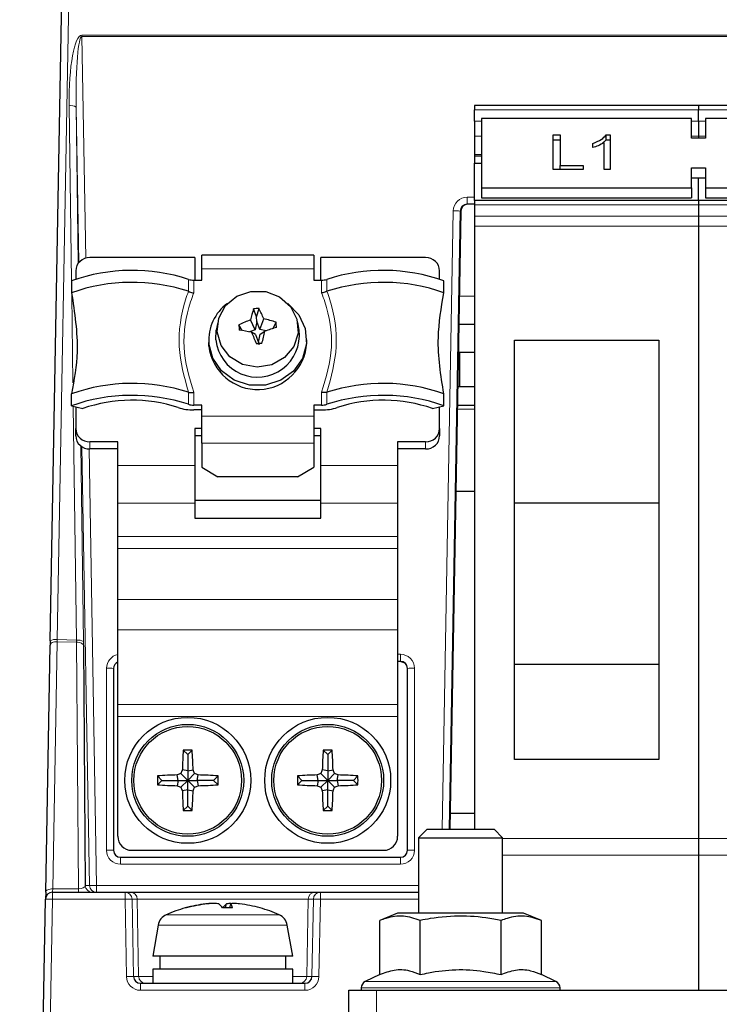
# Paper-space layout 'Blatt5' of a CAD drawing. Header units: millimetres. Extents: x 5 to 418, y 2 to 292.
# Tile 4 of 29: x 143 to 176, y 146 to 193. Entities that reach past the tile are written whole.
import ezdxf

# ---------------------------------------------------------------- set-up
doc = ezdxf.new("R2010")
doc.units = ezdxf.units.MM
doc.layers.add('SLD-0', color=7, linetype='Continuous')
doc.styles.add('SLDTEXTSTYLE0', font='TXT', dxfattribs={"width": 0.605})
doc.dimstyles.new('SLDDIMSTYLE4', dxfattribs={"dimtxt": 4.10931, "dimasz": 3.302, "dimexe": 0, "dimexo": 0.0625, "dimgap": 1.027327, "dimtad": 1, "dimlfac": 1.5, "dimrnd": 1e-09, "dimzin": 12, "dimdsep": 46, "dimtxsty": 'SLDTEXTSTYLE0', "dimsah": 1, "dimcen": 0.09, "dimadec": 0, "dimazin": 3, "dimtfac": 1, "dimtofl": 0, "dimtmove": 0, "dimatfit": 3, "dimfxl": 1, "dimfrac": 2, "dimtolj": 1, "dimtzin": 12, "dimarcsym": 0})

# ---------------------------------------------------------------- blocks, each defined once
blk = doc.blocks.new('_D_22')
at = {"layer": 'SLD-0', "color": 7}
for p, q in [((125.674, 135.231), (125.674, 269.424)), ((310.341, 135.218), (310.341, 269.424)), ((310.341, 268.424), (125.674, 268.424))]:
    blk.add_line(p, q, dxfattribs=at)
for points in [[(125.674, 268.424), (128.976, 267.916), (128.976, 268.932)], [(310.341, 268.424), (307.039, 268.932), (307.039, 267.916)]]:
    blk.add_solid(points, dxfattribs=at)
at = {"layer": 'SLD-0', "color": 7, "insert": (213.304, 273.881), "char_height": 4.2333, "attachment_point": 1, "style": 'SLDTEXTSTYLE0'}
blk.add_mtext('277', dxfattribs=at)
blk = doc.blocks.new('_D_30')
at = {"layer": 'SLD-0', "color": 7}
for p, q in [((170.996, 257.13), (108.11, 257.13)), ((109.11, 134.33), (109.11, 257.13)), ((146.008, 134.33), (108.11, 134.33))]:
    blk.add_line(p, q, dxfattribs=at)
for points in [[(109.11, 257.13), (108.602, 253.828), (109.618, 253.828)], [(109.11, 134.33), (109.618, 137.632), (108.602, 137.632)]]:
    blk.add_solid(points, dxfattribs=at)
at = {"layer": 'SLD-0', "color": 7, "insert": (103.653, 188.675), "char_height": 4.2333, "attachment_point": 1, "rotation": 90, "style": 'SLDTEXTSTYLE0'}
blk.add_mtext('184,2', dxfattribs=at)

psp = doc.layouts.new('Blatt5')

# ---------------------------------------------------------------- linework, layer by layer
at = {"color": 7, "linetype": 'Continuous', "lineweight": 18}
for p, q in [((145.7473, 216.6971), (144.79, 163.3637)), ((145.9695, 192.1501), (290.0459, 192.1501)), ((145.9695, 192.1501), (145.9695, 192.0866)), ((145.9695, 192.0866), (146.1505, 181.5306)), ((290.0459, 192.0866), (145.9695, 192.0866)), ((145.4752, 180.4586), (145.3606, 188.7932)), ((145.6938, 188.7297), (145.7961, 181.2911)), ((145.8209, 181.3221), (145.6938, 188.7297)), ((164.6744, 188.6017), (175.341, 188.6017)), ((175.341, 188.6017), (186.0077, 188.6017)), ((165.0077, 188.0494), (164.6744, 188.0494)), ((175.341, 188.0494), (175.0077, 188.0494)), ((175.6744, 188.0494), (175.341, 188.0494)), ((164.6744, 187.3361), (165.0077, 187.3361)), ((175.0077, 187.3361), (175.341, 187.3361)), ((175.341, 187.3361), (175.6744, 187.3361)), ((165.0077, 186.475), (164.6744, 186.475)), ((164.3219, 184.4416), (164.6744, 184.4416)), ((164.3219, 184.4416), (164.3219, 184.1025)), ((164.6744, 184.0778), (175.341, 184.0778)), ((175.341, 184.0778), (186.0077, 184.0778)), ((163.1316, 154.3303), (163.655, 183.7866)), ((163.9882, 183.775), (163.4651, 154.3303)), ((164.014, 183.775), (163.9882, 183.775)), ((175.341, 183.5255), (164.6744, 183.5255)), ((186.0077, 183.5255), (175.341, 183.5255)), ((175.341, 183.0541), (164.6744, 183.0541)), ((186.0077, 183.0541), (175.341, 183.0541)), ((157.0077, 181.0184), (151.6744, 181.0184)), ((151.047, 179.9531), (151.047, 180.5235)), ((151.2944, 180.4859), (151.2944, 179.8748)), ((157.3877, 179.8748), (157.3877, 180.4859)), ((157.6351, 180.5235), (157.6351, 179.9531)), ((145.542, 175.5943), (145.4845, 179.78)), ((163.9421, 179.7303), (164.6744, 179.7303)), ((151.047, 174.5721), (151.047, 175.1426)), ((151.2944, 175.1456), (151.2944, 174.5345)), ((157.3877, 174.5345), (157.3877, 175.1456)), ((157.6351, 175.1426), (157.6351, 174.5721)), ((145.7105, 163.3376), (145.5573, 174.4858)), ((151.6744, 174.002), (157.0077, 174.002)), ((164.6744, 174.3337), (163.8462, 174.3337)), ((145.9157, 172.5883), (146.0438, 163.2741)), ((146.341, 172.7863), (146.341, 172.4442)), ((157.0077, 172.7203), (151.6744, 172.7203)), ((162.341, 172.4442), (162.341, 172.7863)), ((146.3297, 151.6578), (145.9713, 172.5494)), ((146.3064, 172.4451), (146.6629, 151.6578)), ((151.341, 171.658), (147.6744, 171.658)), ((161.0077, 171.658), (157.341, 171.658)), ((151.341, 169.8567), (147.6744, 169.8567)), ((161.0077, 169.8567), (157.341, 169.8567)), ((161.0077, 168.2787), (147.6744, 168.2787)), ((161.0077, 167.7013), (147.6744, 167.7013)), ((161.0077, 165.2824), (147.6744, 165.2824)), ((161.0077, 163.839), (147.6744, 163.839)), ((144.7895, 163.2663), (144.5783, 151.4969)), ((145.7156, 163.24), (144.7895, 163.2663)), ((144.79, 163.3637), (145.7105, 163.3376)), ((145.8023, 151.4969), (145.7156, 163.24)), ((161.0077, 162.6694), (161.141, 162.6694)), ((161.141, 162.3303), (161.141, 162.6694)), ((147.141, 153.3361), (147.141, 162.0027)), ((161.8077, 162.0027), (161.8077, 153.3361)), ((161.0077, 160.2787), (147.6744, 160.2787)), ((161.0077, 159.7013), (147.6744, 159.7013)), ((166.0077, 153.8997), (175.341, 153.8997)), ((175.341, 153.8997), (186.0077, 153.8997)), ((147.8077, 152.6694), (147.8077, 152.9969)), ((161.141, 152.9969), (161.141, 152.6694)), ((175.341, 153.0983), (166.0077, 153.0983)), ((186.0077, 153.0983), (175.341, 153.0983)), ((161.141, 152.6694), (147.8077, 152.6694)), ((144.5783, 151.4969), (145.8023, 151.4969)), ((146.1302, 151.6578), (146.3297, 151.6578)), ((146.6629, 151.3303), (146.6629, 151.6578)), ((146.6629, 151.6578), (162.0077, 151.6578)), ((144.236, 151.0029), (144.5693, 150.9969)), ((144.5693, 150.9969), (144.4317, 143.3303)), ((144.5693, 150.9969), (144.5693, 151.3303)), ((148.024, 150.9969), (144.5693, 150.9969)), ((148.024, 150.9969), (148.024, 151.3303)), ((148.024, 150.9969), (148.3571, 151.0027)), ((148.0883, 147.3186), (148.024, 150.9969)), ((148.3571, 151.0027), (148.4214, 147.3244)), ((148.6069, 151.0027), (148.3571, 151.0027)), ((148.6711, 147.3244), (148.6069, 151.0027)), ((156.7418, 151.0027), (148.6069, 151.0027)), ((156.6776, 147.3244), (156.7418, 151.0027)), ((156.9916, 151.0027), (156.7418, 151.0027)), ((156.9274, 147.3244), (156.9916, 151.0027)), ((156.9916, 151.0027), (157.3247, 150.9969)), ((157.3247, 150.9969), (157.2605, 147.3186)), ((157.3247, 151.3303), (157.3247, 150.9969)), ((162.0077, 150.9969), (157.3247, 150.9969)), ((149.989, 150.2655), (155.3598, 150.2655)), ((153.0745, 149.7711), (149.601, 149.7711)), ((155.7478, 149.7711), (153.0745, 149.7711)), ((148.0883, 147.3186), (148.4214, 147.3244)), ((148.4214, 147.3244), (148.6711, 147.3244)), ((148.6711, 147.3244), (149.341, 147.3244)), ((156.0077, 147.3244), (156.6776, 147.3244)), ((156.6776, 147.3244), (156.9274, 147.3244)), ((156.9274, 147.3244), (157.2605, 147.3186)), ((148.7552, 146.6636), (148.7552, 146.9969)), ((156.5935, 146.6636), (156.5935, 146.9969)), ((168.741, 146.7846), (159.2744, 146.7846)), ((159.4668, 147.0867), (168.5486, 147.0867)), ((156.5935, 146.6636), (148.7552, 146.6636)), ((160.0077, 144.9969), (160.0077, 146.6636))]:
    psp.add_line(p, q, dxfattribs=at)
at = {"color": 7, "linetype": 'Continuous', "lineweight": 25}
for p, q in [((144.4567, 163.3004), (145.414, 216.6338)), ((175.341, 188.7969), (164.6744, 188.7969)), ((164.6744, 188.7969), (164.6744, 188.6017)), ((164.6744, 188.0494), (164.6744, 188.6017)), ((186.0077, 188.7969), (175.341, 188.7969)), ((175.341, 188.7969), (175.341, 188.6017)), ((175.341, 188.0494), (175.341, 188.6017)), ((164.6744, 188.0494), (164.6744, 187.3361)), ((175.0077, 188.1849), (165.0077, 188.1849)), ((165.0077, 188.1849), (165.0077, 184.8851)), ((175.0077, 187.2421), (175.0077, 188.1849)), ((175.341, 188.0494), (175.341, 187.3361)), ((175.6744, 188.1849), (175.6744, 187.2421)), ((185.6744, 188.1849), (175.6744, 188.1849)), ((164.6744, 187.3361), (164.6744, 186.475)), ((168.4156, 187.4034), (168.7446, 187.4034)), ((168.4156, 185.7535), (168.4156, 187.4034)), ((168.4156, 187.1677), (168.7446, 187.1677)), ((168.7446, 187.4034), (168.7446, 185.9438)), ((170.7544, 186.9942), (170.9452, 187.1677)), ((170.9452, 187.4034), (171.1378, 187.4034)), ((170.9452, 187.1677), (170.9452, 187.4034)), ((170.9452, 187.1677), (171.1378, 187.1677)), ((171.1378, 187.4034), (171.1378, 185.7535)), ((175.6744, 187.2421), (175.0077, 187.2421)), ((175.341, 187.3361), (175.341, 187.2421)), ((170.3002, 186.7959), (170.3002, 186.9909)), ((170.8387, 185.7535), (170.8387, 187.0392)), ((164.6744, 186.475), (164.6744, 186.4028)), ((164.6744, 186.4028), (165.0077, 186.4028)), ((164.6744, 186.4028), (164.6744, 186.0577)), ((164.6744, 186.0577), (165.0077, 186.0577)), ((164.6744, 184.2731), (164.6744, 186.0577)), ((169.8515, 185.7535), (168.4156, 185.7535)), ((168.7446, 185.9438), (169.8515, 185.9438)), ((168.7446, 185.7535), (168.7446, 185.9438)), ((169.8515, 185.9438), (169.8515, 185.7535)), ((171.1378, 185.7535), (170.8387, 185.7535)), ((175.0077, 185.8279), (175.6744, 185.8279)), ((175.0077, 184.8851), (175.0077, 185.8279)), ((175.6744, 185.8279), (175.6744, 184.8851)), ((175.0077, 185.3565), (175.6744, 185.3565)), ((175.341, 184.2731), (175.341, 185.3565)), ((165.0077, 184.8851), (175.0077, 184.8851)), ((165.0077, 184.8851), (165.0077, 184.4137)), ((175.0077, 184.8851), (175.0077, 184.4137)), ((175.6744, 184.8851), (185.6744, 184.8851)), ((175.6744, 184.8851), (175.6744, 184.4137)), ((165.0077, 184.4137), (175.0077, 184.4137)), ((175.6744, 184.4137), (185.6744, 184.4137)), ((164.6744, 184.1025), (164.3219, 184.1025)), ((175.341, 184.2731), (164.6744, 184.2731)), ((164.6744, 184.2731), (164.6744, 184.0778)), ((164.6744, 184.0778), (164.6744, 183.5255)), ((186.0077, 184.2731), (175.341, 184.2731)), ((175.341, 184.2731), (175.341, 184.0778)), ((175.341, 184.0778), (175.341, 183.5255)), ((164.014, 183.775), (163.4908, 154.3303)), ((164.6744, 183.5255), (164.6744, 183.0541)), ((175.341, 183.5255), (175.341, 183.0541)), ((164.6744, 183.0541), (164.6744, 154.3303)), ((175.341, 183.0541), (175.341, 153.8997)), ((151.341, 181.5567), (146.341, 181.5567)), ((151.341, 181.5567), (151.341, 180.4859)), ((157.0077, 181.6764), (151.6744, 181.6764)), ((151.6744, 181.0184), (151.6744, 181.6764)), ((157.0077, 181.6764), (157.0077, 181.0184)), ((157.341, 180.4859), (157.341, 181.5567)), ((162.341, 181.5567), (157.341, 181.5567)), ((151.6744, 180.4859), (151.6744, 181.0184)), ((157.0077, 181.0184), (157.0077, 180.4859)), ((145.6744, 180.9303), (145.6744, 180.5382)), ((163.0077, 180.5382), (163.0077, 180.9303)), ((145.4744, 180.4583), (145.4744, 179.8884)), ((151.2944, 180.4859), (151.6744, 180.4859)), ((157.0077, 180.4859), (157.3877, 180.4859)), ((163.2077, 179.8884), (163.2077, 180.4583)), ((151.0408, 179.9559), (151.047, 179.9531)), ((157.6351, 179.9531), (157.6413, 179.9559)), ((154.2849, 178.7429), (154.4031, 179.1377)), ((154.2849, 178.7429), (154.1394, 179.1182)), ((154.2992, 178.5104), (154.2849, 178.7429)), ((152.4347, 178.4626), (152.369, 178.0968)), ((153.5938, 178.0854), (153.4454, 178.3544)), ((154.2166, 178.1117), (154.0039, 178.5931)), ((154.2992, 178.5104), (154.2166, 178.1117)), ((154.4473, 178.1288), (154.2992, 178.5104)), ((154.4473, 178.1288), (154.6289, 178.6394)), ((155.08, 178.1864), (155.2159, 178.4855)), ((156.3131, 178.0968), (156.2474, 178.4626)), ((163.9184, 178.3969), (164.6744, 178.3969)), ((152.3472, 177.6362), (152.369, 178.0968)), ((154.2166, 178.1117), (153.9573, 178.0228)), ((154.2348, 177.8949), (154.0532, 178.0058)), ((154.2348, 177.8949), (154.3828, 177.5133)), ((154.3828, 177.5133), (154.4655, 177.912)), ((154.7442, 178.0744), (154.4473, 178.1288)), ((154.4655, 177.912), (154.6781, 178.0521)), ((152.0077, 177.647), (152.0077, 177.5102)), ((152.0149, 177.338), (152.0077, 177.5102)), ((154.3828, 177.5133), (154.3971, 177.4051)), ((156.6744, 177.5102), (156.6744, 177.647)), ((166.5744, 157.6636), (166.5744, 177.6223)), ((166.5744, 177.6223), (173.441, 177.6223)), ((173.441, 177.6223), (173.441, 157.6636)), ((163.8947, 177.0636), (164.6744, 177.0636)), ((163.9604, 177.0636), (163.9604, 175.3969)), ((163.9604, 175.3969), (163.8651, 175.3969)), ((164.6744, 175.3969), (163.9604, 175.3969)), ((145.4744, 174.5069), (145.4744, 175.0769)), ((151.047, 175.1426), (151.0408, 175.1444)), ((157.6413, 175.1444), (157.6351, 175.1426)), ((163.2077, 174.5069), (163.2077, 175.0769)), ((145.4744, 174.5069), (146.0088, 174.3705)), ((145.6744, 174.4559), (145.6744, 173.4127)), ((151.6744, 174.5345), (151.2944, 174.5345)), ((151.6744, 174.002), (151.6744, 174.5345)), ((157.3877, 174.5345), (157.0077, 174.5345)), ((157.0077, 174.5345), (157.0077, 174.002)), ((162.6732, 174.3705), (163.2077, 174.5069)), ((163.0077, 173.4127), (163.0077, 174.4559)), ((163.8497, 174.5303), (164.6744, 174.5303)), ((151.6744, 174.3065), (151.2944, 174.3065)), ((151.6744, 172.7203), (151.6744, 174.002)), ((157.0077, 174.3065), (157.3877, 174.3065)), ((157.0077, 174.002), (157.0077, 172.7203)), ((145.6744, 173.0707), (145.6744, 173.4127)), ((151.6744, 173.4127), (151.341, 173.4127)), ((151.341, 173.4127), (151.341, 171.658)), ((151.6744, 173.0707), (151.341, 173.0707)), ((157.341, 173.4127), (157.0077, 173.4127)), ((157.341, 173.0707), (157.0077, 173.0707)), ((157.341, 171.658), (157.341, 173.4127)), ((163.0077, 173.4127), (163.0077, 173.0707)), ((147.6744, 172.7863), (146.341, 172.7863)), ((147.6744, 171.658), (147.6744, 172.7863)), ((151.6744, 172.7203), (151.6744, 171.5803)), ((157.0077, 172.7203), (157.0077, 171.5803)), ((162.341, 172.7863), (161.0077, 172.7863)), ((161.0077, 172.7863), (161.0077, 171.658)), ((147.6744, 172.4442), (146.341, 172.4442)), ((162.341, 172.4442), (161.0077, 172.4442)), ((147.6744, 169.8567), (147.6744, 171.658)), ((151.341, 171.658), (151.341, 169.8567)), ((157.341, 169.8567), (157.341, 171.658)), ((161.0077, 171.658), (161.0077, 169.8567)), ((151.6744, 171.5803), (152.4442, 171.1242)), ((156.2379, 171.1242), (157.0077, 171.5803)), ((156.2379, 171.1242), (152.4442, 171.1242)), ((163.777, 170.4369), (164.6744, 170.4369)), ((147.6744, 168.2787), (147.6744, 169.8567)), ((151.341, 170.015), (157.341, 170.015)), ((151.341, 169.8567), (151.341, 169.1489)), ((157.341, 169.1489), (157.341, 169.8567)), ((161.0077, 169.8567), (161.0077, 168.2787)), ((173.441, 169.8636), (166.5744, 169.8636)), ((151.341, 169.1489), (157.341, 169.1489)), ((147.6744, 167.7013), (147.6744, 168.2787)), ((161.0077, 168.2787), (161.0077, 167.7013)), ((147.6744, 165.2824), (147.6744, 167.7013)), ((161.0077, 167.7013), (161.0077, 165.2824)), ((147.6744, 163.839), (147.6744, 165.2824)), ((161.0077, 165.2824), (161.0077, 163.839)), ((147.6744, 160.2787), (147.6744, 163.839)), ((161.0077, 163.839), (161.0077, 160.2787)), ((144.4567, 163.3004), (144.4532, 163.1057)), ((144.242, 151.3363), (144.4532, 163.1057)), ((146.0459, 163.0792), (146.1302, 151.6578)), ((161.141, 162.3303), (161.0077, 162.3303)), ((147.4744, 161.9969), (147.4744, 153.3303)), ((161.4744, 153.3303), (161.4744, 161.9969)), ((166.5744, 162.2024), (173.441, 162.2024)), ((147.6744, 159.7013), (147.6744, 160.2787)), ((161.0077, 160.2787), (161.0077, 159.7013)), ((147.6744, 153.9969), (147.6744, 159.7013)), ((161.0077, 159.7013), (161.0077, 153.9969)), ((151.0077, 157.8969), (150.7978, 158.1069)), ((151.0077, 157.8969), (151.2176, 158.1069)), ((157.6744, 157.8969), (157.4644, 158.1069)), ((157.6744, 157.8969), (157.8843, 158.1069)), ((151.0077, 157.8969), (151.0077, 157.1143)), ((157.6744, 157.8969), (157.6744, 157.1143)), ((173.441, 157.6636), (166.5744, 157.6636)), ((151.0077, 157.1143), (150.7512, 157.1617)), ((151.0077, 157.1143), (151.2642, 157.1617)), ((151.0077, 157.1143), (151.0077, 156.6636)), ((157.6744, 157.1143), (157.4179, 157.1617)), ((157.6744, 157.1143), (157.9309, 157.1617)), ((157.6744, 157.1143), (157.6744, 156.6636)), ((149.7744, 156.6636), (149.5644, 156.8735)), ((149.7744, 156.6636), (149.5644, 156.4537)), ((149.7744, 156.6636), (150.557, 156.6636)), ((150.557, 156.6636), (150.5096, 156.9201)), ((150.557, 156.6636), (150.5096, 156.4071)), ((150.557, 156.6636), (151.0077, 156.6636)), ((151.0077, 156.6636), (150.6823, 156.989)), ((151.0077, 156.6636), (150.6823, 156.3382)), ((151.0077, 156.6636), (151.3331, 156.989)), ((151.0077, 156.2129), (151.0077, 156.6636)), ((151.0077, 156.6636), (151.3331, 156.3382)), ((151.0077, 156.6636), (151.4584, 156.6636)), ((151.4584, 156.6636), (151.5058, 156.9201)), ((151.4584, 156.6636), (151.5058, 156.4071)), ((152.241, 156.6636), (151.4584, 156.6636)), ((152.241, 156.6636), (152.451, 156.8735)), ((152.241, 156.6636), (152.451, 156.4537)), ((156.441, 156.6636), (156.2311, 156.8735)), ((156.441, 156.6636), (156.2311, 156.4537)), ((156.441, 156.6636), (157.2237, 156.6636)), ((157.2237, 156.6636), (157.1762, 156.9201)), ((157.2237, 156.6636), (157.1762, 156.4071)), ((157.2237, 156.6636), (157.6744, 156.6636)), ((157.6744, 156.6636), (157.349, 156.989)), ((157.6744, 156.6636), (157.349, 156.3382)), ((157.6744, 156.6636), (157.9998, 156.989)), ((157.6744, 156.6636), (158.125, 156.6636)), ((157.6744, 156.2129), (157.6744, 156.6636)), ((157.6744, 156.6636), (157.9998, 156.3382)), ((158.125, 156.6636), (158.1725, 156.9201)), ((158.125, 156.6636), (158.1725, 156.4071)), ((158.9077, 156.6636), (158.125, 156.6636)), ((158.9077, 156.6636), (159.1176, 156.8735)), ((158.9077, 156.6636), (159.1176, 156.4537)), ((151.0077, 156.2129), (150.7512, 156.1655)), ((151.0077, 156.2129), (151.2642, 156.1655)), ((151.0077, 155.4303), (151.0077, 156.2129)), ((157.6744, 156.2129), (157.4179, 156.1655)), ((157.6744, 156.2129), (157.9309, 156.1655)), ((157.6744, 155.4303), (157.6744, 156.2129)), ((151.0077, 155.4303), (150.7978, 155.2203)), ((151.0077, 155.4303), (151.2176, 155.2203)), ((157.6744, 155.4303), (157.4644, 155.2203)), ((157.6744, 155.4303), (157.8843, 155.2203)), ((163.5045, 155.1036), (164.6744, 155.1036)), ((162.4077, 154.3303), (162.0077, 153.9303)), ((162.4077, 154.3303), (165.6077, 154.3303)), ((166.0077, 153.9303), (165.6077, 154.3303)), ((162.0077, 153.9303), (162.0077, 150.3303)), ((162.0077, 153.9303), (166.0077, 153.9303)), ((166.0077, 150.3303), (166.0077, 153.9303)), ((175.341, 153.8997), (175.341, 153.0983)), ((147.8077, 152.9969), (161.141, 152.9969)), ((148.341, 153.3303), (160.341, 153.3303)), ((175.341, 153.0983), (175.341, 146.6636)), ((144.0923, 142.9969), (144.236, 151.0029)), ((144.242, 151.3363), (144.236, 151.0029)), ((144.5693, 151.3303), (148.024, 151.3303)), ((148.024, 151.3303), (148.2738, 151.3303)), ((148.2738, 151.3303), (157.0749, 151.3303)), ((157.0749, 151.3303), (157.3247, 151.3303)), ((157.3247, 151.3303), (162.0077, 151.3303)), ((151.8707, 150.77), (151.8698, 150.779)), ((152.1538, 150.7931), (152.1528, 150.7977)), ((152.8091, 150.5905), (152.8574, 150.779)), ((153.0071, 150.5904), (153.0589, 150.779)), ((153.0721, 150.7816), (153.0749, 150.7977)), ((161.0077, 150.3303), (160.1587, 149.9907)), ((167.0077, 150.3303), (161.0077, 150.3303)), ((167.8567, 149.9907), (167.0077, 150.3303)), ((149.601, 149.7711), (149.341, 148.2969)), ((156.0077, 148.2969), (155.7478, 149.7711)), ((160.1587, 147.4093), (160.1587, 149.9907)), ((162.0832, 147.4093), (162.0832, 149.9907)), ((165.9322, 147.4093), (165.9322, 149.9907)), ((167.8567, 147.4093), (167.8567, 149.9907)), ((156.0077, 148.2969), (149.341, 148.2969)), ((149.6744, 148.2969), (149.6744, 147.6636)), ((155.6744, 147.6636), (155.6744, 148.2969)), ((149.341, 147.6636), (149.341, 146.9969)), ((156.0077, 147.6636), (149.341, 147.6636)), ((156.0077, 146.9969), (156.0077, 147.6636)), ((160.1587, 147.4093), (159.4668, 147.0867)), ((168.5486, 147.0867), (167.8567, 147.4093)), ((148.7552, 146.9969), (156.5935, 146.9969)), ((159.2744, 146.7846), (159.2744, 146.6636)), ((168.741, 146.6636), (168.741, 146.7846)), ((158.6744, 144.9969), (158.6744, 146.6636)), ((158.6744, 146.6636), (160.0077, 146.6636)), ((160.0077, 146.6636), (276.0077, 146.6636))]:
    psp.add_line(p, q, dxfattribs=at)
at = {"color": 7, "linetype": 'Continuous', "lineweight": 25, "flags": 128}
for points in [[(152.4137, 178.0173), (152.489, 178.6812), (152.8144, 179.2747), (153.346, 179.7177), (154.0119, 179.9503), (154.7224, 179.9411), (155.3813, 179.6914), (155.8997, 179.2349), (156.2077, 178.6332), (156.2635, 177.9676), (156.0597, 177.328), (155.6237, 176.8008), (155.0146, 176.4571), (154.3144, 176.3435), (153.6179, 176.4752), (153.019, 176.8344), (152.5987, 177.3727), (152.4137, 178.0173)], [(155.781, 179.3723), (155.7816, 179.3719), (156.2995, 178.8389), (156.6053, 178.1767), (156.6656, 177.4572), (156.474, 176.7582), (156.0513, 176.1555), (155.4433, 175.7145), (154.7158, 175.4829), (153.9477, 175.4858), (153.2222, 175.7229), (152.618, 176.1685), (152.2005, 176.7744), (152.0149, 177.4748), (152.0149, 177.4748)]]:
    psp.add_lwpolyline(points, dxfattribs=at)
at = {"color": 7, "linetype": 'Continuous', "lineweight": 18, "flags": 128}
for points in [[(144.4532, 163.1057), (144.4602, 163.1381), (144.4798, 163.169), (144.5111, 163.1972), (144.553, 163.2217), (144.6038, 163.2416), (144.6617, 163.2559), (144.7244, 163.2643), (144.7895, 163.2663)], [(145.7156, 163.24), (145.7793, 163.237), (145.8404, 163.228), (145.8969, 163.2133), (145.9466, 163.1934), (145.9876, 163.1691), (146.0186, 163.1412), (146.0382, 163.1109), (146.0459, 163.0792)], [(144.242, 151.3363), (144.249, 151.3687), (144.2685, 151.3996), (144.2998, 151.4279), (144.3417, 151.4524), (144.3926, 151.4722), (144.4505, 151.4866), (144.5132, 151.4949), (144.5783, 151.4969)]]:
    psp.add_lwpolyline(points, dxfattribs=at)
at = {"color": 7, "linetype": 'Continuous', "lineweight": 25}
for centre, radius in [((151.0077, 156.6636), 3), ((157.6744, 156.6636), 3), ((151.0077, 156.6636), 2.6667), ((151.0077, 156.6636), 2.5667), ((157.6744, 156.6636), 2.6667), ((157.6744, 156.6636), 2.5667)]:
    psp.add_circle(centre, radius, dxfattribs=at)
at = {"color": 7, "linetype": 'Continuous', "lineweight": 18}
for centre, radius, start, end in [((145.4444, 188.3268), 0.4738, 58.23722, 100.18964), ((163.6478, 178.8041), 4.9825, 86.08279, 89.9178), ((144.7028, 162.9143), 0.4578, 79.0116, 122.50395), ((145.7944, 162.8713), 0.4738, 58.23722, 100.18964), ((147.8077, 162.0027), 0.6667, 101.53696, 180), ((161.141, 162.0027), 0.6667, 0, 90), ((147.2243, 157.2235), 4.78, 87.00167, 90.99863), ((161.7244, 157.2235), 4.78, 89.00137, 92.99833), ((147.2243, 148.5568), 4.78, 87.00167, 90.99863), ((147.8077, 153.3361), 0.6667, 180, 270), ((161.141, 153.3361), 0.6667, 270, 0), ((161.7244, 148.5568), 4.78, 89.00137, 92.99833), ((148.8412, 151.4681), 3.039, 179.45609, 182.5998), ((146.4635, 151.6636), 0.3333, 180.99554, 269.99574), ((146.663, 151.6636), 0.3333, 180.99554, 269.99574), ((146.4963, 156.6299), 4.9749, 268.08074, 271.91926), ((148.0239, 150.997), 0.3332, 0.98215, 89.98295), ((148.2737, 150.997), 0.3332, 0.98215, 89.98295), ((157.075, 150.997), 0.3332, 90.01705, 179.01785), ((157.3248, 150.997), 0.3332, 90.01705, 179.01785), ((149.0043, 147.3302), 0.3332, 180.98215, 269.98295), ((156.3445, 147.3302), 0.3332, 270.01705, 359.01785)]:
    psp.add_arc(centre, radius, start, end, dxfattribs=at)
at = {"color": 7, "linetype": 'Continuous', "lineweight": 25}
for centre, radius, start, end in [((146.3215, 180.9095), 0.6475, 88.27456, 178.16379), ((162.3605, 180.9095), 0.6475, 1.83621, 91.72544), ((148.3571, 172.2561), 8.694, 71.97688, 109.36421), ((160.325, 172.2561), 8.694, 70.63579, 108.02312), ((148.3576, 171.6819), 8.6983, 72.03255, 109.35821), ((151.2793, 181.219), 0.7332, 251.53161, 271.18357), ((157.4028, 181.219), 0.7332, 268.81643, 288.46839), ((160.3245, 171.6819), 8.6983, 70.64179, 107.96745), ((154.1478, 177.6344), 2.1388, 125.65553, 184.28061), ((154.7845, 172.1971), 6.9511, 93.14584, 95.32518), ((147.1874, 175.568), 8.0504, 22.42815, 26.32263), ((162.8976, 176.578), 9.1191, 163.82598, 167.23371), ((156.5114, 171.9537), 7.0971, 110.6895, 115.59507), ((168.6358, 179.5036), 15.2339, 184.32659, 185.2617), ((153.1733, 171.8905), 6.9041, 72.79128, 77.82936), ((171.7269, 127.6789), 53.1801, 108.06413, 108.6983), ((142.974, 177.334), 12.296, 4.21487, 5.37342), ((154.3308, 177.8607), 1.9963, 186.45761, 6.7918), ((146.0345, 133.0508), 45.6646, 79.88646, 80.63382), ((180.5404, 188.529), 28.5011, 201.66758, 202.86553), ((134.773, 182.4119), 20.377, 345.97582, 347.64574), ((154.3376, 177.6152), 2.3391, 186.80659, 357.42816), ((157.823, 131.3901), 46.2004, 94.07158, 94.39945), ((148.3576, 166.8704), 8.6983, 72.03255, 109.35821), ((160.3245, 166.8704), 8.6983, 70.64179, 107.96745), ((148.3571, 166.3047), 8.694, 71.97688, 109.36421), ((160.325, 166.3047), 8.694, 70.63579, 108.02312), ((148.353, 167.6521), 7.1156, 71.997, 109.2351), ((151.2793, 175.2676), 0.7332, 251.53161, 271.18357), ((157.4028, 175.2676), 0.7332, 268.81643, 288.46839), ((160.3291, 167.6521), 7.1156, 70.7649, 108.003), ((151.249, 176.5056), 2.1996, 251.53161, 271.18357), ((157.4331, 176.5056), 2.1996, 268.81643, 288.46839), ((146.3215, 173.4335), 0.6475, 181.83621, 271.72544), ((146.3215, 173.0915), 0.6475, 181.83621, 271.72544), ((162.3605, 173.4335), 0.6475, 268.27456, 358.16379), ((162.3605, 173.0915), 0.6475, 268.27456, 358.16379), ((147.8077, 161.9969), 0.3333, 113.57818, 180), ((161.0077, 161.6636), 0.6667, 53.1301, 90), ((161.141, 161.9969), 0.3333, 0, 90), ((169.8653, 156.6938), 19.1198, 175.76153, 178.59755), ((151.0077, 137.5118), 20.5961, 89.41598, 90.58402), ((132.1501, 156.6938), 19.1198, 1.40245, 4.23847), ((176.532, 156.6938), 19.1198, 175.76153, 178.59755), ((157.6744, 137.5118), 20.5961, 89.41598, 90.58402), ((138.8168, 156.6938), 19.1198, 1.40245, 4.23847), ((169.4601, 149.5968), 20.1805, 157.98404, 158.51199), ((132.5553, 149.5968), 20.1805, 21.48801, 22.01596), ((176.1268, 149.5968), 20.1805, 157.98404, 158.51199), ((139.222, 149.5968), 20.1805, 21.48801, 22.01596), ((170.1595, 156.6636), 20.5961, 179.41598, 180.58402), ((150.9775, 137.806), 19.1198, 91.40245, 94.23847), ((158.0745, 138.2112), 20.1805, 111.48801, 112.01596), ((143.9409, 138.2112), 20.1805, 67.98404, 68.51199), ((151.0379, 137.806), 19.1198, 85.76153, 88.59755), ((131.8559, 156.6636), 20.5961, 359.41598, 0.58402), ((176.8262, 156.6636), 20.5961, 179.41598, 180.58402), ((157.6442, 137.806), 19.1198, 91.40245, 94.23847), ((164.7412, 138.2112), 20.1805, 111.48801, 112.01596), ((150.6075, 138.2112), 20.1805, 67.98404, 68.51199), ((157.7045, 137.806), 19.1198, 85.76153, 88.59755), ((138.5226, 156.6636), 20.5961, 359.41598, 0.58402), ((150.9775, 175.5212), 19.1198, 265.76153, 268.59755), ((158.0745, 175.116), 20.1805, 247.98404, 248.51199), ((169.4601, 163.7304), 20.1805, 201.48801, 202.01596), ((169.8653, 156.6334), 19.1198, 181.40245, 184.23847), ((132.1501, 156.6334), 19.1198, 355.76153, 358.59755), ((132.5553, 163.7304), 20.1805, 337.98404, 338.51199), ((143.9409, 175.116), 20.1805, 291.48801, 292.01596), ((151.0379, 175.5212), 19.1198, 271.40245, 274.23847), ((157.6442, 175.5212), 19.1198, 265.76153, 268.59755), ((164.7412, 175.116), 20.1805, 247.98404, 248.51199), ((176.1268, 163.7304), 20.1805, 201.48801, 202.01596), ((176.532, 156.6334), 19.1198, 181.40245, 184.23847), ((138.8168, 156.6334), 19.1198, 355.76153, 358.59755), ((139.222, 163.7304), 20.1805, 337.98404, 338.51199), ((150.6075, 175.116), 20.1805, 291.48801, 292.01596), ((157.7045, 175.5212), 19.1198, 271.40245, 274.23847), ((151.0077, 175.8154), 20.5961, 269.41598, 270.58402), ((157.6744, 175.8154), 20.5961, 269.41598, 270.58402), ((148.341, 153.9969), 0.6667, 180, 270), ((160.341, 153.9969), 0.6667, 270, 0), ((147.8077, 153.3303), 0.3333, 180, 270), ((161.141, 153.3303), 0.3333, 270, 0), ((144.5693, 150.9969), 0.3333, 90, 178.97172), ((152.6744, 144.1636), 6.6667, 105.51622, 113.75402), ((152.6216, 144.3455), 6.4773, 96.66531, 105.50012), ((150.9212, 150.4721), 0.1191, 75.12826, 104.87174), ((152.7224, 144.0882), 6.7359, 96.63341, 105.24045), ((152.2917, 146.555), 4.245, 91.87585, 95.70429), ((152.4369, 145.026), 5.7741, 91.6183, 94.89376), ((152.1601, 148.2075), 2.5928, 82.66033, 87.48437), ((151.934, 150.0741), 0.8986, 34.82102, 51.67087), ((152.9046, 143.8066), 6.7846, 88.033, 91.967), ((153.4147, 150.0741), 0.8986, 128.32913, 145.17898), ((153.1887, 148.2075), 2.5928, 92.51563, 97.33967), ((153.2714, 149.7361), 1.0643, 94.06632, 101.51579), ((152.7019, 150.5209), 0.4406, 8.65262, 35.85957), ((153.057, 146.555), 4.245, 84.29571, 88.12415), ((152.7271, 144.3455), 6.4773, 74.49988, 83.33469), ((152.6744, 144.1636), 6.6667, 66.24598, 74.48378), ((150.2575, 149.6553), 0.6667, 113.75402, 170), ((155.0912, 149.6553), 0.6667, 10, 66.24598), ((159.6077, 146.7846), 0.3333, 115, 180), ((168.4077, 146.7846), 0.3333, 0, 65)]:
    psp.add_arc(centre, radius, start, end, dxfattribs=at)
at = {"color": 7, "linetype": 'Continuous', "lineweight": 18}
for centre, major_axis, ratio, start_param, end_param in [((146.0283, 188.7325), (-0.0611, 3.4175), 0.1950404, 6.2796956, 7.832742), ((146.0283, 188.6632), (-0.0599, 3.4234), 0.0973546, 6.2798111, 7.8328575), ((164.3217, 183.775), (0.5685, 0.3485), 0.9996522, 1.0206683, 2.5740114), ((144.7925, 163.433), (0.0025, 0.3334), 0.0060335, 1.7800239, 2.0942374), ((145.6967, 163.4073), (-0.0211, 0.3341), 0.0286555, 4.1861899, 4.5004033), ((146.03, 163.4131), (-0.0117, 0.6673), 0.0174299, 4.1880217, 4.5022352), ((144.5813, 151.6636), (0.012, 0.3333), 0.0103471, 3.1419641, 4.1892547), ((145.7969, 151.6636), (0.3334, -0.0041), 0.4997344, 4.7348915, 6.2728774), ((148.7552, 147.3303), (-0.6671, 0), 0.9993908, 0.0174533, 1.5707963), ((156.5935, 147.3303), (-0.6671, 0), 0.9993908, 1.5707963, 3.1241394)]:
    psp.add_ellipse(centre, major_axis=major_axis, ratio=ratio, start_param=start_param, end_param=end_param, dxfattribs=at)
at = {"color": 7, "linetype": 'Continuous', "lineweight": 25}
for centre, major_axis, ratio, start_param, end_param in [((164.3217, 183.7691), (0.299, 0.1479), 0.9992203, 1.1111978, 2.6645408), ((164.3473, 183.7691), (0.2843, 0.1743), 0.9996522, 1.0206683, 2.5740114), ((148.7552, 147.3303), (0.3339, 0), 0.9981751, 3.1590459, 4.712389), ((156.5935, 147.3303), (0.3339, 0), 0.9981751, 4.712389, 6.265732)]:
    psp.add_ellipse(centre, major_axis=major_axis, ratio=ratio, start_param=start_param, end_param=end_param, dxfattribs=at)
for points, knots in [([(170.3002, 186.9909), (170.4458, 187.0491), (170.7055, 187.1529), (170.872, 187.3269), (170.9452, 187.4034)], [0, 0, 0, 0, 0.5604274, 1, 1, 1, 1]), ([(170.8387, 187.0392), (170.7462, 186.9847), (170.581, 186.8874), (170.386, 186.8239), (170.3002, 186.7959)], [0, 0, 0, 0, 0.5596859, 1, 1, 1, 1]), ([(145.4744, 179.8884), (145.6193, 178.9368), (145.8742, 177.2626), (145.5949, 175.7359), (145.4744, 175.0769)], [0, 0, 0, 0, 0.5683485, 1, 1, 1, 1]), ([(151.047, 179.9531), (151.075, 179.9398), (151.1311, 179.9132), (151.2202, 179.8888), (151.275, 179.8781), (151.2927, 179.8751), (151.2944, 179.8748)], [0, 0, 0, 0, 0.40397967, 0.80779985, 0.98184659, 1, 1, 1, 1]), ([(157.6351, 179.9531), (157.607, 179.9398), (157.5508, 179.9131), (157.4617, 179.8888), (157.4069, 179.8781), (157.3893, 179.8751), (157.3877, 179.8748)], [0, 0, 0, 0, 0.4046631, 0.8091656, 0.9818463, 1, 1, 1, 1]), ([(163.2077, 175.0769), (163.0628, 175.9544), (162.8078, 177.4985), (163.0871, 179.1678), (163.2077, 179.8884)], [0, 0, 0, 0, 0.5683485, 1, 1, 1, 1]), ([(151.047, 175.1426), (151.0751, 175.1384), (151.1312, 175.1301), (151.2204, 175.1351), (151.2751, 175.1425), (151.2927, 175.1453), (151.2944, 175.1456)], [0, 0, 0, 0, 0.4046631, 0.8091656, 0.9818463, 1, 1, 1, 1]), ([(157.6351, 175.1426), (157.607, 175.1384), (157.551, 175.1302), (157.4619, 175.1351), (157.4071, 175.1424), (157.3893, 175.1453), (157.3877, 175.1456)], [0, 0, 0, 0, 0.4039797, 0.8077998, 0.9818466, 1, 1, 1, 1]), ([(162.0832, 149.9907), (161.8159, 150.0781), (161.2729, 150.2558), (160.6226, 150.1634), (160.2538, 150.026), (160.1587, 149.9907)], [0, 0, 0, 0, 0.418553, 0.8501562, 1, 1, 1, 1]), ([(165.9322, 149.9907), (165.8166, 150.0128), (165.2113, 150.1289), (164.0823, 150.2431), (162.9059, 150.146), (162.2426, 150.0208), (162.0832, 149.9907)], [0, 0, 0, 0, 0.0911715, 0.4772726, 0.8743641, 1, 1, 1, 1]), ([(167.8567, 149.9907), (167.5894, 150.0781), (167.0464, 150.2558), (166.3961, 150.1634), (166.0273, 150.026), (165.9322, 149.9907)], [0, 0, 0, 0, 0.418553, 0.8501562, 1, 1, 1, 1]), ([(160.1587, 147.4093), (160.3877, 147.4995), (160.8527, 147.6828), (161.5064, 147.6466), (161.9124, 147.4796), (162.0832, 147.4093)], [0, 0, 0, 0, 0.3599158, 0.7307305, 1, 1, 1, 1]), ([(162.0832, 147.4093), (162.2158, 147.4388), (162.7716, 147.5623), (163.7846, 147.6862), (164.9492, 147.6175), (165.6591, 147.4671), (165.9322, 147.4093)], [0, 0, 0, 0, 0.1048969, 0.4397814, 0.7845014, 1, 1, 1, 1]), ([(165.9322, 147.4093), (166.1612, 147.4995), (166.6262, 147.6828), (167.28, 147.6466), (167.6859, 147.4796), (167.8567, 147.4093)], [0, 0, 0, 0, 0.3599158, 0.7307305, 1, 1, 1, 1])]:
    psp.add_open_spline(points, degree=3, knots=knots, dxfattribs=at)
at = {"color": 7, "linetype": 'Continuous', "lineweight": 18}
for points, knots in [([(151.0408, 175.1444), (150.8423, 175.8639), (150.4435, 177.3092), (150.706, 178.9728), (150.9954, 179.8225), (151.0408, 179.9559)], [0, 0, 0, 0, 0.4552174, 0.9145, 1, 1, 1, 1]), ([(151.2944, 179.8748), (151.2428, 179.7339), (150.9409, 178.9091), (150.6637, 177.2732), (151.0834, 175.8574), (151.2944, 175.1456)], [0, 0, 0, 0, 0.0929115, 0.5439535, 1, 1, 1, 1]), ([(157.3877, 175.1456), (157.5987, 175.8574), (158.0184, 177.2732), (157.7411, 178.9091), (157.4392, 179.7339), (157.3877, 179.8748)], [0, 0, 0, 0, 0.4560465, 0.9070885, 1, 1, 1, 1]), ([(157.6413, 179.9559), (157.6867, 179.8225), (157.976, 178.9728), (158.2386, 177.3092), (157.8398, 175.8639), (157.6413, 175.1444)], [0, 0, 0, 0, 0.0855, 0.5447826, 1, 1, 1, 1])]:
    psp.add_open_spline(points, degree=3, knots=knots, dxfattribs=at)

# ---------------------------------------------------------------- dimensions: what is measured, and where the dimension line sits
at = {"layer": 'SLD-0', "color": 7}
dim = psp.add_linear_dim(base=(125.6742, 268.424), p1=(310.3406, 135.2182), p2=(125.6742, 135.2311), dimstyle='SLDDIMSTYLE4', dxfattribs=at)
dim.commit()
dim.dimension.update_dxf_attribs({"geometry": '_D_22', "text_midpoint": (218.0074, 268.424), "dimtype": 160})
dim = psp.add_linear_dim(base=(109.1096, 257.1303), p1=(146.0077, 134.3303), p2=(170.9962, 257.1303), angle=90, dimstyle='SLDDIMSTYLE4', dxfattribs=at)
dim.commit()
dim.dimension.update_dxf_attribs({"geometry": '_D_30', "text_midpoint": (109.1096, 195.7303), "dimtype": 160})

doc.saveas('drawing.dxf')
